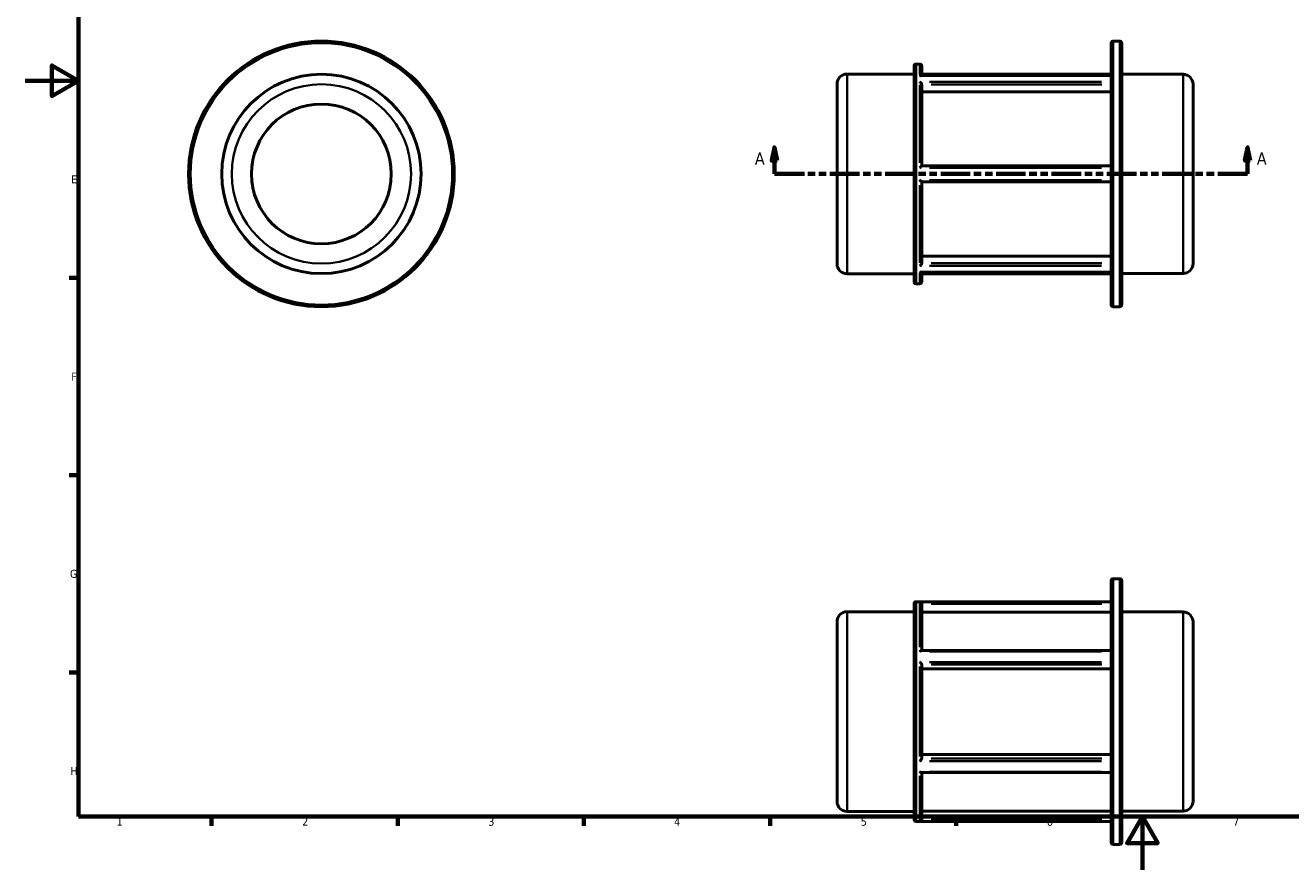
# Model space of a CAD drawing. Header units: millimetres. Extents: x 0 to 898, y 0 to 594.
# Tile 1 of 3: x 0 to 476, y 0 to 318. Entities that reach past the tile are written whole.
import ezdxf

# ---------------------------------------------------------------- set-up
doc = ezdxf.new("R2010")
doc.units = ezdxf.units.MM
doc.linetypes.add('DOUBLE_DASH_CHAIN', pattern=[1.2403, 0.6614, -0.0827, 0.1654, -0.0827, 0.1654, -0.0827])
for name, color, linetype, lineweight in [('Border (ANSI)', 7, 'Continuous', 70), ('Section Line (ANSI)', 7, 'DOUBLE_DASH_CHAIN', 70), ('Visible (ANSI)', 7, 'Continuous', 50), ('Visible Narrow (ANSI)', 7, 'Continuous', 35)]:
    doc.layers.add(name, color=color, linetype=linetype, lineweight=lineweight)
doc.styles.add('Label Text (ANSI)', font='tahoma.ttf')
doc.styles.add('Note Text (ANSI)', font='tahoma.ttf')

# ---------------------------------------------------------------- blocks, each defined once
blk = doc.blocks.new('Borders Default Border')
at = {"layer": 'Border (ANSI)'}
for p, q in [((20, 222.75), (16.55, 222.75)), ((20, 148.5), (16.55, 148.5)), ((20, 74.25), (16.55, 74.25)), ((70.08, 20), (70.08, 16.55)), ((140.17, 20), (140.17, 16.55)), ((210.25, 20), (210.25, 16.55)), ((280.33, 20), (280.33, 16.55)), ((350.42, 20), (350.42, 16.55))]:
    blk.add_line(p, q, dxfattribs=at)
at = {"layer": 'Border (ANSI)', "flags": 128}
for points in [[(20, 20), (20, 574), (821, 574), (821, 20), (20, 20)], [(0, 297), (20, 297), (10, 302.77), (10, 291.23), (20, 297)], [(420.5, 0), (420.5, 20), (414.73, 10), (426.27, 10), (420.5, 20)]]:
    blk.add_lwpolyline(points, dxfattribs=at)
at = {"layer": 'Border (ANSI)', "char_height": 3.05, "attachment_point": 7, "style": 'Note Text (ANSI)'}
for s, insert in [('E', (17.21, 258.35)), ('F', (17.29, 184.1)), ('G', (16.81, 109.79)), ('H', (16.97, 35.6)), ('1', (34.35, 16.55)), ('2', (104.2, 16.55)), ('3', (174.26, 16.49)), ('4', (244.23, 16.55)), ('5', (314.48, 16.49)), ('6', (384.49, 16.49)), ('7', (454.6, 16.55))]:
    blk.add_mtext(s, dxfattribs=dict(at, insert=insert))
blk = doc.blocks.new('2dTransSection0')
at = {"layer": 'Section Line (ANSI)', "linetype": 'Continuous'}
for p, q in [((281.98, 271.93), (280.98, 266.93)), ((281.98, 266.93), (281.98, 271.93)), ((282.98, 266.93), (281.98, 271.93)), ((460.08, 271.93), (459.08, 266.93)), ((460.08, 266.93), (460.08, 271.93)), ((461.08, 266.93), (460.08, 271.93)), ((280.98, 266.93), (282.98, 266.93)), ((281.98, 261.93), (281.98, 266.93)), ((459.08, 266.93), (461.08, 266.93)), ((460.08, 261.93), (460.08, 266.93)), ((281.98, 261.93), (293.24, 261.93)), ((448.83, 261.93), (460.08, 261.93))]:
    blk.add_line(p, q, dxfattribs=at)
at = {"layer": 'Section Line (ANSI)', "linetype": 'DOUBLE_DASH_CHAIN', "ltscale": 16.815035}
blk.add_line((281.98, 261.93), (460.08, 261.93), dxfattribs=at)
at = {"layer": 'Section Line (ANSI)', "linetype": 'Continuous', "flags": 128}
for points in [[(282.98, 266.93), (281.98, 271.93), (280.98, 266.93), (282.98, 266.93)], [(461.08, 266.93), (460.08, 271.93), (459.08, 266.93), (461.08, 266.93)]]:
    blk.add_lwpolyline(points, dxfattribs=at)
at = {"layer": 'Section Line (ANSI)'}
for points in [[(282.98, 266.93), (281.98, 271.93), (280.98, 266.93), (282.98, 266.93)], [(461.08, 266.93), (460.08, 271.93), (459.08, 266.93), (461.08, 266.93)]]:
    blk.add_solid(points, dxfattribs=at)
at = {"layer": 'Section Line (ANSI)', "char_height": 4.57, "attachment_point": 7, "style": 'Label Text (ANSI)'}
for insert in [(274.62, 265.43), (463.55, 265.43)]:
    blk.add_mtext('A', dxfattribs=dict(at, insert=insert))

msp = doc.modelspace()

# ---------------------------------------------------------------- linework, layer by layer
at = {"layer": 'Visible (ANSI)'}
for p, q in [((408.711, 212.679), (408.711, 311.176)), ((409.463, 311.927), (411.979, 311.927)), ((412.731, 311.176), (412.731, 212.679)), ((334.531, 221.328), (334.531, 302.527)), ((335.283, 303.279), (336.679, 303.279)), ((337.431, 302.527), (337.431, 298.913)), ((305.531, 228.095), (305.531, 295.76)), ((309.29, 299.519), (334.531, 299.519)), ((337.016, 298.913), (408.711, 298.913)), ((337.431, 299.519), (408.711, 299.519)), ((337.431, 295.487), (337.431, 264.935)), ((412.731, 299.427), (435.772, 299.427)), ((439.531, 295.668), (439.531, 228.187)), ((408.711, 292.875), (337.431, 292.875)), ((408.711, 264.935), (337.43, 264.935)), ((337.43, 258.92), (408.711, 258.92)), ((337.431, 258.92), (337.431, 228.368)), ((337.431, 230.98), (408.711, 230.98)), ((309.29, 224.335), (334.531, 224.335)), ((337.016, 224.942), (408.711, 224.942)), ((337.431, 224.942), (337.431, 221.328)), ((337.431, 224.335), (408.711, 224.335)), ((412.731, 224.427), (435.772, 224.427)), ((335.283, 220.576), (336.679, 220.576)), ((409.463, 211.927), (411.979, 211.927)), ((408.711, 10.281), (408.711, 108.777)), ((409.463, 109.529), (411.979, 109.529)), ((412.731, 108.777), (412.731, 10.281)), ((334.531, 18.929), (334.531, 100.128)), ((335.283, 100.88), (408.711, 100.88)), ((309.29, 97.121), (334.531, 97.121)), ((337.431, 100.017), (337.431, 82.502)), ((408.711, 97), (337.431, 97)), ((412.731, 97.029), (435.772, 97.029)), ((305.531, 25.696), (305.531, 93.362)), ((439.531, 93.27), (439.531, 25.788)), ((337.305, 82.502), (408.711, 82.502)), ((337.431, 77.168), (337.431, 41.889)), ((408.711, 75.66), (337.431, 75.66)), ((337.431, 43.397), (408.711, 43.397)), ((337.305, 36.555), (408.711, 36.555)), ((337.431, 36.555), (337.431, 19.041)), ((309.29, 21.937), (334.531, 21.937)), ((337.431, 22.057), (408.711, 22.057)), ((412.731, 22.029), (435.772, 22.029)), ((335.283, 18.178), (408.711, 18.178)), ((409.463, 9.529), (411.979, 9.529))]:
    msp.add_line(p, q, dxfattribs=at)
for radius in [50, 37.5, 26.314]:
    msp.add_circle((111.459, 261.927), radius, dxfattribs=at)
for centre, radius, start, end in [((409.463, 311.176), 0.752, 90, 180), ((411.979, 311.176), 0.752, 0, 90), ((335.283, 302.527), 0.752, 90, 180), ((336.679, 302.527), 0.752, 0, 90), ((309.29, 295.76), 3.759, 90, 180), ((435.772, 295.668), 3.759, 0, 90), ((309.29, 228.095), 3.759, 180, 270), ((435.772, 228.187), 3.759, 270, 0), ((335.283, 221.328), 0.752, 180, 270), ((336.679, 221.328), 0.752, 270, 0), ((409.463, 212.679), 0.752, 180, 270), ((411.979, 212.679), 0.752, 270, 0), ((409.463, 108.777), 0.752, 90, 180), ((411.979, 108.777), 0.752, 0, 90), ((335.283, 100.128), 0.752, 90, 180), ((309.29, 93.362), 3.759, 90, 180), ((435.772, 93.27), 3.759, 0, 90), ((309.29, 25.696), 3.759, 180, 270), ((435.772, 25.788), 3.759, 270, 0), ((335.283, 18.929), 0.752, 180, 270), ((409.463, 10.281), 0.752, 180, 270), ((411.979, 10.281), 0.752, 270, 0)]:
    msp.add_arc(centre, radius, start, end, dxfattribs=at)
for points, knots in [([(336.679, 298.832), (336.681, 298.832), (336.682, 298.833), (336.762, 298.869), (336.84, 298.893), (336.95, 298.91), (336.983, 298.913), (337.016, 298.913)], [-0.338979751, -0.338979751, -0.338979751, -0.338979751, -0.338305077, -0.338305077, -0.29745009, -0.29745009, -0.279431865, -0.279431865, -0.279431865, -0.279431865]), ([(337.43, 295.529), (337.425, 295.591), (337.41, 295.656), (337.361, 295.801), (337.323, 295.878), (337.219, 296.051), (337.147, 296.144), (337.012, 296.289), (336.949, 296.346), (336.819, 296.449), (336.751, 296.495), (336.682, 296.533), (336.681, 296.534), (336.679, 296.535)], [-0.13926822, -0.13926822, -0.13926822, -0.13926822, -0.1176359, -0.1176359, -0.09178611, -0.09178611, -0.05654401, -0.05654401, -0.0287821, -0.0287821, 0, 0, 0.00055083, 0.00055083, 0.00055083, 0.00055083]), ([(336.679, 264.225), (336.681, 264.226), (336.682, 264.227), (336.762, 264.307), (336.84, 264.386), (336.989, 264.533), (337.06, 264.602), (337.194, 264.731), (337.257, 264.791), (337.348, 264.873), (337.38, 264.9), (337.417, 264.929), (337.426, 264.935), (337.43, 264.935)], [-0.33897975, -0.33897975, -0.33897975, -0.33897975, -0.33830508, -0.33830508, -0.29745009, -0.29745009, -0.25850284, -0.25850284, -0.21836046, -0.21836046, -0.1883053, -0.1883053, -0.1677002, -0.1677002, -0.1677002, -0.1677002]), ([(337.43, 258.92), (337.425, 258.92), (337.41, 258.93), (337.361, 258.971), (337.323, 259.004), (337.219, 259.1), (337.147, 259.169), (337.012, 259.3), (336.949, 259.362), (336.819, 259.49), (336.751, 259.558), (336.682, 259.627), (336.681, 259.629), (336.679, 259.63)], [-0.13926822, -0.13926822, -0.13926822, -0.13926822, -0.1176359, -0.1176359, -0.09178611, -0.09178611, -0.05654401, -0.05654401, -0.0287821, -0.0287821, 0, 0, 0.00055083, 0.00055083, 0.00055083, 0.00055083]), ([(336.679, 227.32), (336.681, 227.321), (336.682, 227.322), (336.762, 227.366), (336.84, 227.42), (336.989, 227.544), (337.06, 227.614), (337.194, 227.772), (337.257, 227.861), (337.348, 228.028), (337.38, 228.102), (337.417, 228.228), (337.426, 228.278), (337.43, 228.325)], [-0.33897975, -0.33897975, -0.33897975, -0.33897975, -0.33830508, -0.33830508, -0.29745009, -0.29745009, -0.25850284, -0.25850284, -0.21836046, -0.21836046, -0.1883053, -0.1883053, -0.1677002, -0.1677002, -0.1677002, -0.1677002]), ([(337.016, 224.942), (336.973, 224.942), (336.929, 224.947), (336.819, 224.968), (336.751, 224.991), (336.682, 225.022), (336.681, 225.022), (336.679, 225.023)], [-0.048079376, -0.048079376, -0.048079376, -0.048079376, -0.028782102, -0.028782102, 0, 0, 0.000550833, 0.000550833, 0.000550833, 0.000550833]), ([(337.43, 100.065), (337.425, 100.137), (337.41, 100.206), (337.361, 100.349), (337.323, 100.419), (337.219, 100.564), (337.147, 100.631), (337.012, 100.723), (336.949, 100.754), (336.819, 100.798), (336.751, 100.812), (336.682, 100.816), (336.681, 100.816), (336.679, 100.816)], [-0.13926822, -0.13926822, -0.13926822, -0.13926822, -0.1176359, -0.1176359, -0.09178611, -0.09178611, -0.05654401, -0.05654401, -0.0287821, -0.0287821, 0, 0, 0.00055083, 0.00055083, 0.00055083, 0.00055083]), ([(336.679, 82.162), (336.681, 82.163), (336.682, 82.164), (336.762, 82.231), (336.84, 82.291), (336.989, 82.388), (337.06, 82.428), (337.192, 82.485), (337.254, 82.502), (337.305, 82.502)], [-0.33897975, -0.33897975, -0.33897975, -0.33897975, -0.33830508, -0.33830508, -0.29745009, -0.29745009, -0.25850284, -0.25850284, -0.21933444, -0.21933444, -0.21933444, -0.21933444]), ([(337.43, 77.193), (337.425, 77.228), (337.41, 77.272), (337.361, 77.379), (337.323, 77.443), (337.219, 77.598), (337.147, 77.691), (337.012, 77.85), (336.949, 77.919), (336.819, 78.053), (336.751, 78.118), (336.682, 78.181), (336.681, 78.182), (336.679, 78.183)], [-0.13926822, -0.13926822, -0.13926822, -0.13926822, -0.1176359, -0.1176359, -0.09178611, -0.09178611, -0.05654401, -0.05654401, -0.0287821, -0.0287821, 0, 0, 0.00055083, 0.00055083, 0.00055083, 0.00055083]), ([(336.679, 40.875), (336.681, 40.876), (336.682, 40.877), (336.762, 40.949), (336.84, 41.025), (336.989, 41.182), (337.06, 41.262), (337.194, 41.428), (337.257, 41.514), (337.348, 41.657), (337.38, 41.716), (337.417, 41.805), (337.426, 41.837), (337.43, 41.865)], [-0.33897975, -0.33897975, -0.33897975, -0.33897975, -0.33830508, -0.33830508, -0.29745009, -0.29745009, -0.25850284, -0.25850284, -0.21836046, -0.21836046, -0.1883053, -0.1883053, -0.1677002, -0.1677002, -0.1677002, -0.1677002]), ([(337.305, 36.555), (337.297, 36.555), (337.288, 36.556), (337.219, 36.563), (337.147, 36.588), (337.012, 36.656), (336.949, 36.694), (336.819, 36.784), (336.751, 36.835), (336.682, 36.893), (336.681, 36.895), (336.679, 36.896)], [-0.097134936, -0.097134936, -0.097134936, -0.097134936, -0.091786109, -0.091786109, -0.056544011, -0.056544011, -0.028782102, -0.028782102, 0, 0, 0.000550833, 0.000550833, 0.000550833, 0.000550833]), ([(336.679, 18.241), (336.681, 18.242), (336.682, 18.242), (336.762, 18.246), (336.84, 18.264), (336.989, 18.322), (337.06, 18.363), (337.194, 18.47), (337.257, 18.539), (337.348, 18.684), (337.38, 18.754), (337.417, 18.883), (337.426, 18.937), (337.43, 18.992)], [-0.33897975, -0.33897975, -0.33897975, -0.33897975, -0.33830508, -0.33830508, -0.29745009, -0.29745009, -0.25850284, -0.25850284, -0.21836046, -0.21836046, -0.1883053, -0.1883053, -0.1677002, -0.1677002, -0.1677002, -0.1677002])]:
    msp.add_open_spline(points, degree=3, knots=knots, dxfattribs=at)
for points in [[(337.431, 295.487), (337.431, 295.501), (337.431, 295.515), (337.43, 295.529)], [(337.43, 228.325), (337.431, 228.34), (337.431, 228.354), (337.431, 228.368)], [(337.431, 100.017), (337.431, 100.032), (337.431, 100.049), (337.43, 100.065)], [(337.431, 77.168), (337.431, 77.176), (337.431, 77.184), (337.43, 77.193)], [(337.43, 41.865), (337.431, 41.873), (337.431, 41.881), (337.431, 41.889)], [(337.43, 18.992), (337.431, 19.009), (337.431, 19.025), (337.431, 19.041)]]:
    msp.add_open_spline(points, degree=3, dxfattribs=at)
at = {"layer": 'Visible Narrow (ANSI)'}
for p, q in [((409.463, 311.312), (409.463, 212.543)), ((411.979, 212.543), (411.979, 311.312)), ((335.283, 302.769), (335.283, 221.085)), ((336.679, 299.258), (336.679, 303.267)), ((309.29, 299.057), (309.29, 224.798)), ((336.679, 266.154), (336.679, 295.438)), ((340.281, 298.832), (405.11, 298.832)), ((405.11, 296.535), (340.281, 296.535)), ((340.994, 295.529), (405.147, 295.529)), ((435.772, 224.889), (435.772, 298.966)), ((340.281, 264.225), (405.11, 264.225)), ((336.679, 228.417), (336.679, 257.701)), ((405.11, 259.63), (340.281, 259.63)), ((336.679, 220.587), (336.679, 224.596)), ((340.281, 227.32), (405.11, 227.32)), ((405.11, 225.023), (340.281, 225.023)), ((405.147, 228.325), (340.994, 228.325)), ((409.463, 108.913), (409.463, 10.144)), ((411.979, 10.144), (411.979, 108.913)), ((335.283, 100.371), (335.283, 18.687)), ((336.679, 83.756), (336.679, 100.663)), ((405.11, 100.816), (340.281, 100.816)), ((340.994, 100.065), (405.147, 100.065)), ((309.29, 96.658), (309.29, 22.4)), ((435.772, 22.49), (435.772, 96.567)), ((340.281, 82.162), (405.11, 82.162)), ((336.679, 42.622), (336.679, 76.436)), ((405.11, 78.183), (340.281, 78.183)), ((340.994, 77.193), (405.147, 77.193)), ((340.281, 40.875), (405.11, 40.875)), ((405.147, 41.865), (340.994, 41.865)), ((336.679, 18.394), (336.679, 35.301)), ((405.11, 36.896), (340.281, 36.896)), ((340.281, 18.241), (405.11, 18.241)), ((405.147, 18.992), (340.994, 18.992))]:
    msp.add_line(p, q, dxfattribs=at)
for radius in [49.248, 33.741]:
    msp.add_circle((111.459, 261.927), radius, dxfattribs=at)

# ---------------------------------------------------------------- block references
msp.add_blockref('Borders Default Border', (0, 0))
at = {"layer": 'Section Line (ANSI)'}
msp.add_blockref('2dTransSection0', (0, 0), dxfattribs=at)

doc.saveas('drawing.dxf')
